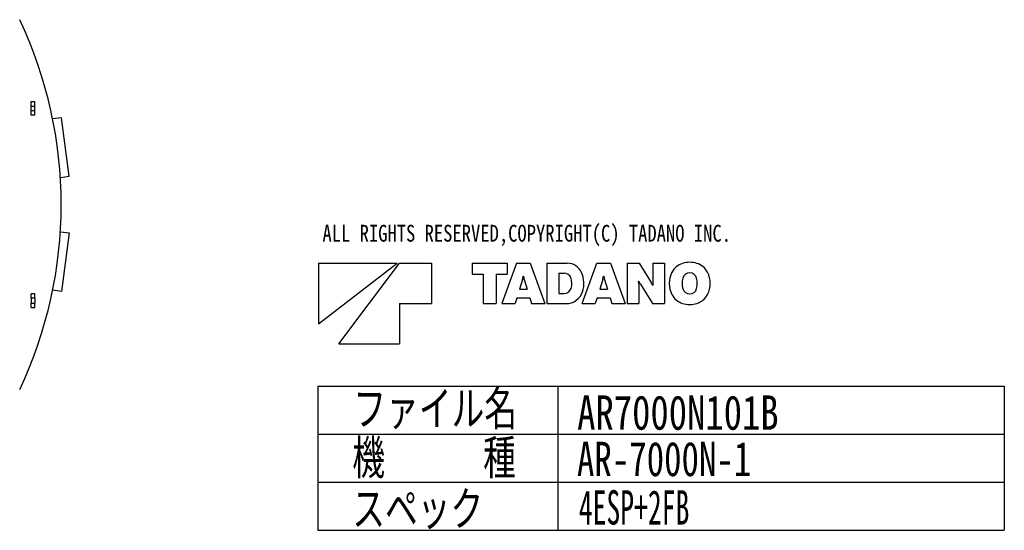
# Model space of a CAD drawing. Extents: x 1292 to 96515, y -55444 to 58338.
# Tile 80 of 80: x 63843 to 78183, y 45369 to 52806. Entities that reach past the tile are written whole.
import ezdxf

# ---------------------------------------------------------------- set-up
doc = ezdxf.new("R2010")
doc.units = 0
doc.layers.get('0').update_dxf_attribs({"linetype": 'CONTINUOUS'})

msp = doc.modelspace()

# ---------------------------------------------------------------- linework, layer by layer
at = {"color": 251, "linetype": 'Continuous'}
for p, q in [((64012.43, 51613.25), (64062.43, 51613.25)), ((64012.43, 51548.25), (64012.43, 51613.25)), ((64012.43, 51548.25), (64062.43, 51548.25)), ((64012.43, 51478.25), (64012.43, 51548.25)), ((64062.43, 51548.25), (64062.43, 51613.25)), ((64062.43, 51478.25), (64062.43, 51548.25)), ((64062.43, 51478.25), (64012.43, 51478.25)), ((64012.43, 51413.25), (64012.43, 51478.25)), ((64062.43, 51413.25), (64012.43, 51413.25)), ((64062.43, 51413.25), (64062.43, 51478.25)), ((64451.93, 51378.75), (64322.48, 51361.7)), ((64564.23, 50525.76), (64451.93, 51378.75)), ((64435, 50508.75), (64564.23, 50525.76)), ((64435, 49717.75), (64564.23, 49700.73)), ((64564.23, 49700.73), (64451.93, 48847.75)), ((64062.43, 48813.25), (64012.43, 48813.25)), ((64012.43, 48748.25), (64012.43, 48813.25)), ((64062.43, 48748.25), (64062.43, 48813.25)), ((64451.93, 48847.75), (64322.48, 48864.79)), ((64012.43, 48748.25), (64012.43, 48678.25)), ((64062.43, 48748.25), (64012.43, 48748.25)), ((64012.43, 48678.25), (64062.43, 48678.25)), ((64012.43, 48613.25), (64012.43, 48678.25)), ((64012.43, 48613.25), (64062.43, 48613.25)), ((64062.43, 48748.25), (64062.43, 48678.25)), ((64062.43, 48613.25), (64062.43, 48678.25))]:
    msp.add_line(p, q, dxfattribs=at)
at = {"color": 7, "linetype": 'Continuous'}
for p, q in [((68196.04, 49259.41), (68196.04, 48377.41)), ((68196.04, 48377.41), (69342.64, 49259.41)), ((68196.04, 49259.41), (69342.64, 49259.41)), ((68490.04, 48083.41), (69372.04, 49259.41)), ((69372.04, 49259.41), (69842.44, 49259.41)), ((69842.44, 49259.41), (69842.44, 48671.41)), ((70430.44, 49259.41), (70430.44, 49099.81)), ((70430.44, 49259.41), (70944.52, 49259.41)), ((71077.57, 49259.41), (70864.8, 48671.41)), ((70944.52, 49259.41), (70944.52, 49099.81)), ((71077.57, 49259.41), (71278.5, 49259.41)), ((71278.5, 49259.41), (71491.27, 48671.41)), ((71522.35, 49259.41), (71522.35, 48671.41)), ((71522.35, 49259.41), (71816.1, 49259.41)), ((72033.49, 48671.41), (72246.27, 49259.41)), ((72246.27, 49259.41), (72447.11, 49259.41)), ((72447.11, 49259.41), (72659.97, 48671.41)), ((72690.88, 49259.41), (72690.88, 48671.41)), ((72690.88, 49259.41), (72865.35, 49259.41)), ((72865.35, 49259.41), (73038.55, 48977.59)), ((73063.25, 49259.41), (73231.75, 49259.41)), ((73063.25, 49259.41), (73063.25, 48978.68)), ((73231.75, 49259.41), (73231.75, 48671.41)), ((70430.44, 49099.81), (70594.49, 49099.81)), ((70594.49, 49099.81), (70594.49, 48671.41)), ((70780.63, 49099.81), (70780.63, 48671.41)), ((70780.63, 49099.81), (70944.52, 49099.81)), ((71176.02, 49070.33), (71180.14, 49070.33)), ((71696.57, 49114.6), (71696.57, 48819.08)), ((71696.57, 49114.6), (71773.26, 49114.6)), ((72344.71, 49070.33), (72348.66, 49070.33)), ((71165.52, 49023.71), (71121.51, 48881.16)), ((71190.55, 49023.71), (71234.4, 48881.16)), ((72334.21, 49023.71), (72290.28, 48881.16)), ((72359.25, 49023.71), (72403.18, 48881.16)), ((72856.69, 48996.41), (72860.05, 48996.41)), ((72859.47, 48952.14), (72859.47, 48671.41)), ((72884.16, 48953.15), (73057.37, 48671.41)), ((73062.66, 48934.33), (73065.94, 48934.33)), ((71083.29, 48757.09), (71056.83, 48671.41)), ((71083.29, 48757.09), (71272.79, 48757.09)), ((71121.51, 48881.16), (71234.4, 48881.16)), ((71272.79, 48757.09), (71299.08, 48671.41)), ((71696.57, 48819.08), (71772.42, 48819.08)), ((72251.89, 48757.09), (72225.6, 48671.41)), ((72251.89, 48757.09), (72441.48, 48757.09)), ((72290.28, 48881.16), (72403.18, 48881.16)), ((72441.48, 48757.09), (72467.86, 48671.41)), ((69372.04, 48671.41), (69842.44, 48671.41)), ((69372.04, 48671.41), (69372.04, 48083.41)), ((70594.49, 48671.41), (70780.63, 48671.41)), ((70864.8, 48671.41), (71056.83, 48671.41)), ((71299.08, 48671.41), (71491.27, 48671.41)), ((71522.35, 48671.41), (71801.99, 48671.41)), ((72033.49, 48671.41), (72225.6, 48671.41)), ((72467.86, 48671.41), (72659.97, 48671.41)), ((72690.88, 48671.41), (72859.47, 48671.41)), ((73057.37, 48671.41), (73231.75, 48671.41)), ((68490.04, 48083.41), (69372.04, 48083.41)), ((68182.6, 47469.06), (68182.6, 45369.06)), ((68182.6, 47469.06), (78182.6, 47469.06)), ((71682.6, 47469.06), (71682.6, 45369.06)), ((78182.6, 47469.06), (78182.6, 45369.06)), ((68182.6, 46769.06), (78182.6, 46769.06)), ((68182.6, 46069.06), (78182.6, 46069.06)), ((68182.6, 45369.06), (78182.6, 45369.06))]:
    msp.add_line(p, q, dxfattribs=at)
at = {"color": 251, "linetype": 'Continuous'}
for centre, radius, start, end in [((58147.44, 50113.25), 6299.99, 334.696065, 25.303935), ((64137.42, 51713.25), 100, 14.955248, 15.077605), ((64137.42, 48513.25), 100, 344.951258, 345.044752)]:
    msp.add_arc(centre, radius, start, end, dxfattribs=at)
at = {"color": 7, "linetype": 'Continuous'}
for centre, radius, start, end in [((71816.1, 49028.92), 230.49, 23.9328, 90), ((73573.05, 49008.42), 260.04, 107.346, 153.043), ((73601.1, 48918.12), 354.6, 72.7367, 107.323), ((73629.16, 49008.42), 260.04, 27.0618, 72.7366), ((70870.68, 49114.6), 308.48, 342.867, 351.73902), ((71485.31, 49114.6), 308.48, 188.261, 197.133), ((71773.26, 49011.11), 103.42, 22.2133, 90), ((71661.12, 48965.41), 224.58, 340.276, 22.213), ((71672.97, 48965.41), 387.1, 341.626, 23.9327), ((72039.37, 49114.6), 308.48, 342.867, 351.73902), ((72654, 49114.6), 308.48, 188.261, 197.133), ((73657.21, 48965.41), 354.6, 152.861, 207.131), ((73788.67, 48965.41), 298.45, 165.132, 194.869), ((73601.1, 49014.55), 104.47, 14.6894, 164.799), ((73544.91, 48965.41), 354.6, 332.938, 27.062), ((72481.13, 48952.14), 378.24, 0, 6.7299), ((73382.37, 49259.41), 584.85, 206.723, 211.578), ((72540.27, 48671.41), 584.85, 26.7228, 31.5781), ((73441.59, 48978.68), 378.24, 180, 186.73), ((73413.45, 48965.41), 298.45, 345.311, 14.6886), ((71772.42, 48925.51), 106.38, 270, 340.276), ((71801.99, 48922.57), 251.17, 270, 341.626), ((73573.05, 48922.32), 260.04, 206.967, 252.685), ((73601.1, 48916.27), 104.47, 195.203, 345.311), ((73629.16, 48922.32), 260.04, 287.263, 332.938), ((73601.1, 49012.62), 354.6, 252.699, 287.263)]:
    msp.add_arc(centre, radius, start, end, dxfattribs=at)

# ---------------------------------------------------------------- texts
at = {"color": 7, "linetype": 'Continuous', "attachment_point": 1}
for s, insert, char_height in [('\\W0.811283;\\A1;ALL RIGHTS RESERVED,COPYRIGHT(C) TADANO INC.', (68252.33, 49818.26), 245), ('\\W0.733334;\\A1;ファイル名', (68702.61, 47393.98), 500), ('\\W0.784308;\\A1;AR7000N101B', (71961.89, 47333.89), 500), ('\\W0.733334;\\A1;機\u3000\u3000\u3000種', (68686.42, 46681.66), 500), ('\\W0.746332;\\A1;AR-7000N-1', (71958.72, 46658.46), 500), ('\\W0.733334;\\A1;スペック', (68686.42, 45934.66), 500), ('\\W0.592000;\\A1;4ESP+2FB', (71985.27, 45953), 500)]:
    msp.add_mtext(s, dxfattribs=dict(at, insert=insert, char_height=char_height))

doc.saveas('drawing.dxf')
